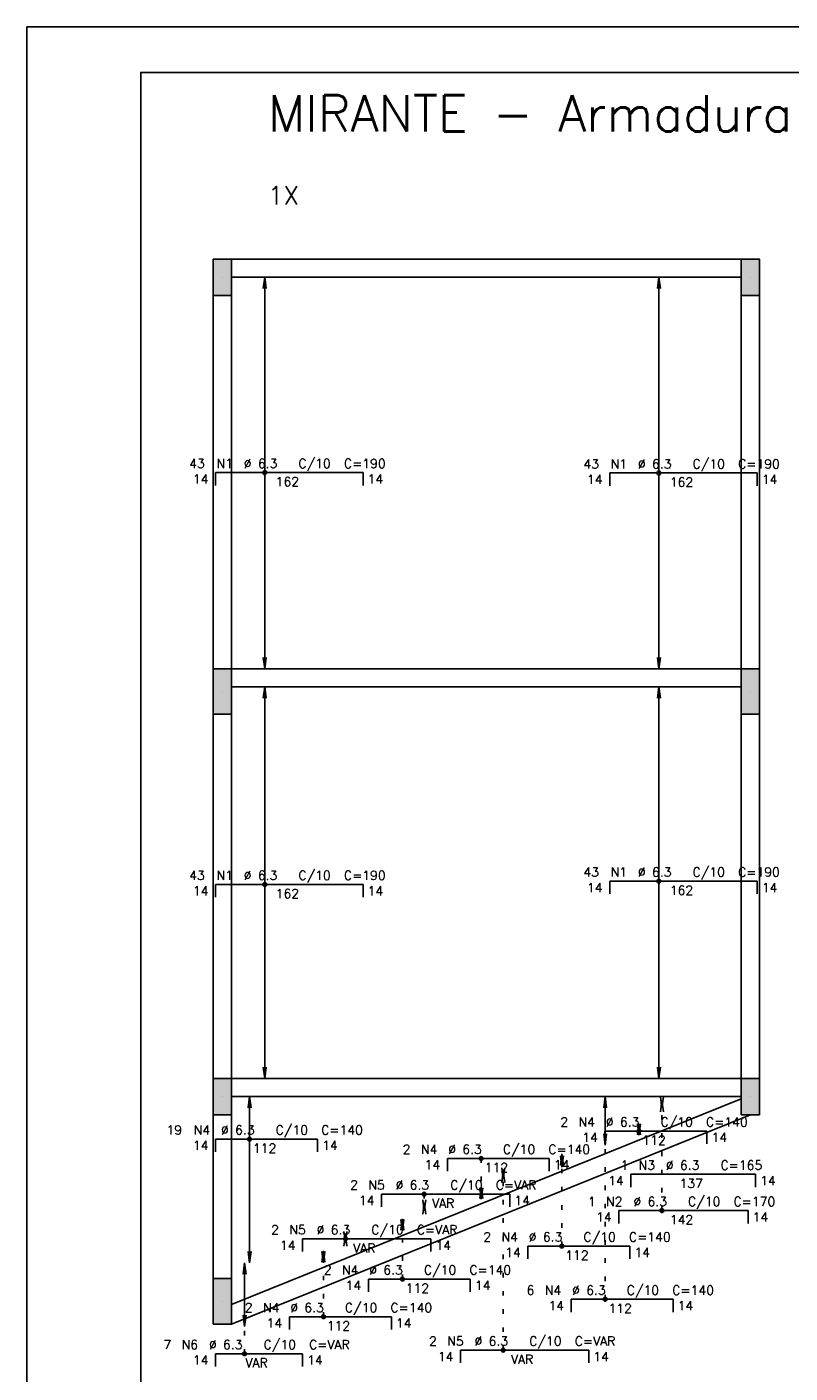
# Model space of a CAD drawing. Extents: x 0 to 84.1, y 0 to 59.4.
# Tile 2 of 7: x 0 to 16.8, y 29.8 to 59.4. Entities that reach past the tile are written whole.
import ezdxf

# ---------------------------------------------------------------- set-up
doc = ezdxf.new("R2010")
doc.units = 0
doc.header["$MEASUREMENT"] = 0
doc.linetypes.add('ESTILO_TQS_0002', pattern=[0.4, 0.1, -0.3])
for name, color, linetype in [('1', 1, 'CONTINUOUS'), ('2', 2, 'CONTINUOUS'), ('6', 6, 'CONTINUOUS'), ('7', 7, 'CONTINUOUS'), ('9', 9, 'CONTINUOUS')]:
    doc.layers.add(name, color=color, linetype=linetype)
doc.styles.get("Standard").update_dxf_attribs({"font": 'ROMANS.SHX'})

msp = doc.modelspace()

# ---------------------------------------------------------------- linework, layer by layer
at = {"layer": '1', "linetype": 'Continuous'}
for p, q in [((4.4946, 54.3), (15.6946, 54.3)), ((4.4946, 53.9), (15.6946, 53.9)), ((4.0946, 53.5), (4.0946, 45.3)), ((4.4946, 53.5), (4.4946, 45.3)), ((15.6946, 45.3), (15.6946, 53.5)), ((16.0946, 45.3), (16.0946, 53.5)), ((4.4946, 45.3), (15.6946, 45.3)), ((4.4946, 44.9), (15.6946, 44.9)), ((4.0946, 44.3), (4.0946, 36.3)), ((4.4946, 44.3), (4.4946, 36.3)), ((15.6946, 36.3), (15.6946, 44.3)), ((16.0946, 36.3), (16.0946, 44.3)), ((4.4946, 36.3), (15.6946, 36.3)), ((4.4946, 35.9), (15.6946, 35.9)), ((4.4946, 31.331336), (15.6946, 35.850635)), ((4.0946, 35.5), (4.0946, 31.9)), ((4.4946, 30.9), (15.8946, 35.5)), ((4.4946, 35.5), (4.4946, 31.9))]:
    msp.add_line(p, q, dxfattribs=at)
at = {"layer": '1', "linetype": 'ESTILO_TQS_0002'}
for p, q in [((13.951172, 33.39441), (13.951172, 35.645)), ((12.704192, 31.44667), (12.704192, 34.834375)), ((9.983257, 34.541474), (9.983257, 33.9125)), ((11.753032, 32.615671), (11.753032, 34.35)), ((10.465613, 30.328361), (10.465613, 34.0875)), ((8.73082, 33.75762), (8.73082, 33.5625)), ((8.248475, 31.891806), (8.248475, 32.95)), ((6.513692, 31.063342), (6.513692, 32.25)), ((4.781493, 30.251311), (4.781493, 30.85))]:
    msp.add_line(p, q, dxfattribs=at)
at = {"layer": '2', "linetype": 'Continuous'}
for p, q in [((84.100006, 59.400002), (0, 59.400002)), ((0, 59.400002), (0, 0)), ((4.2946, 53.9), (4.2946, 53.9)), ((5.224492, 53.9), (5.19186, 53.652139)), ((5.224492, 45.3), (5.224492, 53.9)), ((5.224492, 53.9), (5.257124, 53.652139)), ((5.224492, 53.9), (5.224492, 53.9)), ((13.884492, 53.9), (13.85186, 53.652139)), ((13.884492, 45.3), (13.884492, 53.9)), ((13.884492, 53.9), (13.917124, 53.652139)), ((13.884492, 53.9), (13.884492, 53.9)), ((15.8946, 53.9), (15.8946, 53.9)), ((5.224492, 45.3), (5.19186, 45.547861)), ((5.224492, 45.3), (5.257124, 45.547861)), ((13.884492, 45.3), (13.85186, 45.547861)), ((13.884492, 45.3), (13.917124, 45.547861)), ((5.224492, 45.3), (5.224492, 45.3)), ((13.884492, 45.3), (13.884492, 45.3)), ((4.2946, 44.8), (4.2946, 44.8)), ((5.224492, 44.9), (5.19186, 44.652139)), ((5.224492, 36.3), (5.224492, 44.9)), ((5.224492, 44.9), (5.257124, 44.652139)), ((5.224492, 44.9), (5.224492, 44.9)), ((13.884492, 44.9), (13.85186, 44.652139)), ((13.884492, 36.3), (13.884492, 44.9)), ((13.884492, 44.9), (13.917124, 44.652139)), ((13.884492, 44.9), (13.884492, 44.9)), ((15.8946, 44.8), (15.8946, 44.8)), ((5.224492, 36.3), (5.19186, 36.547861)), ((5.224492, 36.3), (5.257124, 36.547861)), ((13.884492, 36.3), (13.85186, 36.547861)), ((13.884492, 36.3), (13.917124, 36.547861)), ((5.224492, 36.3), (5.224492, 36.3)), ((13.884492, 36.3), (13.884492, 36.3)), ((4.2946, 35.9), (4.2946, 35.9)), ((4.891192, 35.9), (4.85856, 35.652139)), ((4.891192, 32.25), (4.891192, 35.9)), ((4.891192, 35.9), (4.923824, 35.652139)), ((4.891192, 35.9), (4.891192, 35.9)), ((12.704192, 35.9), (12.67156, 35.652139)), ((12.704192, 34.834375), (12.704192, 35.9)), ((12.704192, 35.9), (12.736823, 35.652139)), ((12.704192, 35.9), (12.704192, 35.9)), ((13.951172, 35.645), (13.918541, 35.892861)), ((13.951172, 35.815), (13.918541, 35.567139)), ((13.951172, 35.645), (13.983804, 35.892861)), ((13.951172, 35.645), (13.951172, 35.815)), ((13.951172, 35.815), (13.983804, 35.567139)), ((13.951172, 35.815), (13.951172, 35.815)), ((15.8946, 35.9), (15.8946, 35.9)), ((13.951172, 35.645), (13.951172, 35.645)), ((13.446626, 35.305), (13.413995, 35.057139)), ((13.446626, 35.05), (13.413995, 35.297861)), ((13.446626, 35.05), (13.446626, 35.305)), ((13.446626, 35.305), (13.479258, 35.057139)), ((13.446626, 35.305), (13.446626, 35.305)), ((13.446626, 35.05), (13.479258, 35.297861)), ((12.704192, 34.834375), (12.67156, 35.082236)), ((12.704192, 34.834375), (12.736823, 35.082236)), ((13.446626, 35.05), (13.446626, 35.05)), ((11.753032, 34.640625), (11.7204, 34.392764)), ((11.753032, 34.35), (11.753032, 34.640625)), ((11.753032, 34.640625), (11.785664, 34.392764)), ((11.753032, 34.640625), (11.753032, 34.640625)), ((12.704192, 34.834375), (12.704192, 34.834375)), ((10.465613, 34.0875), (10.432981, 34.335361)), ((10.465613, 34.0875), (10.498244, 34.335361)), ((11.753032, 34.35), (11.7204, 34.597861)), ((11.753032, 34.35), (11.785664, 34.597861)), ((11.753032, 34.35), (11.753032, 34.35)), ((10.465613, 34.2625), (10.432981, 34.014639)), ((10.465613, 34.0875), (10.465613, 34.2625)), ((10.465613, 34.2625), (10.498244, 34.014639)), ((10.465613, 34.2625), (10.465613, 34.2625)), ((10.465613, 34.0875), (10.465613, 34.0875)), ((9.983257, 33.9125), (9.950625, 33.664639)), ((9.983257, 33.65), (9.950625, 33.897861)), ((9.983257, 33.65), (9.983257, 33.9125)), ((9.983257, 33.9125), (10.015888, 33.664639)), ((9.983257, 33.9125), (9.983257, 33.9125)), ((9.983257, 33.65), (10.015888, 33.897861)), ((8.73082, 33.3875), (8.698189, 33.635361)), ((8.73082, 33.5625), (8.698189, 33.314639)), ((8.73082, 33.3875), (8.763452, 33.635361)), ((8.73082, 33.3875), (8.73082, 33.5625)), ((8.73082, 33.5625), (8.763452, 33.314639)), ((8.73082, 33.5625), (8.73082, 33.5625)), ((9.983257, 33.65), (9.983257, 33.65)), ((8.248475, 33.2125), (8.215843, 32.964639)), ((8.248475, 32.95), (8.215843, 33.197861)), ((8.248475, 32.95), (8.248475, 33.2125)), ((8.248475, 33.2125), (8.281106, 32.964639)), ((8.248475, 33.2125), (8.248475, 33.2125)), ((8.248475, 32.95), (8.281106, 33.197861)), ((8.73082, 33.3875), (8.73082, 33.3875)), ((6.996027, 32.6875), (6.963396, 32.935361)), ((6.996027, 32.8625), (6.963396, 32.614639)), ((6.996027, 32.6875), (7.028659, 32.935361)), ((6.996027, 32.6875), (6.996027, 32.8625)), ((6.996027, 32.8625), (7.028659, 32.614639)), ((6.996027, 32.8625), (6.996027, 32.8625)), ((8.248475, 32.95), (8.248475, 32.95)), ((6.996027, 32.6875), (6.996027, 32.6875)), ((4.781493, 32.25), (4.748861, 32.002139)), ((4.781493, 30.85), (4.781493, 32.25)), ((4.781493, 32.25), (4.814124, 32.002139)), ((4.781493, 32.25), (4.781493, 32.25)), ((4.891192, 32.25), (4.85856, 32.497861)), ((4.891192, 32.25), (4.923824, 32.497861)), ((4.891192, 32.25), (4.891192, 32.25)), ((6.513692, 32.5125), (6.48106, 32.264639)), ((6.513692, 32.25), (6.48106, 32.497861)), ((6.513692, 32.25), (6.513692, 32.5125)), ((6.513692, 32.5125), (6.546323, 32.264639)), ((6.513692, 32.5125), (6.513692, 32.5125)), ((6.513692, 32.25), (6.546323, 32.497861)), ((6.513692, 32.25), (6.513692, 32.25)), ((4.2946, 31.4), (4.2946, 31.4)), ((4.781493, 30.85), (4.748861, 31.097861)), ((4.781493, 30.85), (4.814124, 31.097861)), ((4.781493, 30.85), (4.781493, 30.85))]:
    msp.add_line(p, q, dxfattribs=at)
for points in [[(83.100006, 1), (2.5, 1), (2.5, 58.400002), (83.100006, 58.400002), (83.100006, 1)], [(4.0946, 53.5), (4.4946, 53.5), (4.4946, 54.3), (4.0946, 54.3), (4.0946, 53.5)], [(15.6946, 53.5), (16.0946, 53.5), (16.0946, 54.3), (15.6946, 54.3), (15.6946, 53.5)], [(4.0946, 44.3), (4.4946, 44.3), (4.4946, 45.3), (4.0946, 45.3), (4.0946, 44.3)], [(15.6946, 44.3), (16.0946, 44.3), (16.0946, 45.3), (15.6946, 45.3), (15.6946, 44.3)], [(4.0946, 35.5), (4.4946, 35.5), (4.4946, 36.3), (4.0946, 36.3), (4.0946, 35.5)], [(15.6946, 35.5), (16.0946, 35.5), (16.0946, 36.3), (15.6946, 36.3), (15.6946, 35.5)], [(4.0946, 30.9), (4.4946, 30.9), (4.4946, 31.9), (4.0946, 31.9), (4.0946, 30.9)]]:
    msp.add_lwpolyline(points, dxfattribs=at)
for centre, radius in [((5.224492, 49.608), 0.041625), ((5.224492, 49.608), 0.02075), ((13.884492, 49.6), 0.041625), ((13.884492, 49.6), 0.02075), ((5.224492, 40.56), 0.041625), ((5.224492, 40.56), 0.02075), ((13.884492, 40.632), 0.041625), ((13.884492, 40.632), 0.02075), ((4.891192, 34.96697), 0.041625), ((4.891192, 34.96697), 0.02075), ((13.446626, 35.143), 0.041625), ((13.446626, 35.143), 0.02075), ((9.983257, 34.541474), 0.041625), ((9.983257, 34.541474), 0.02075), ((8.73082, 33.75762), 0.041625), ((8.73082, 33.75762), 0.02075), ((13.951172, 33.39441), 0.041625), ((13.951172, 33.39441), 0.02075), ((6.996027, 32.774075), 0.041625), ((6.996027, 32.774075), 0.02075), ((11.753032, 32.615671), 0.041625), ((11.753032, 32.615671), 0.02075), ((8.248475, 31.891806), 0.041625), ((8.248475, 31.891806), 0.02075), ((12.704192, 31.44667), 0.041625), ((12.704192, 31.44667), 0.02075), ((6.513692, 31.063342), 0.041625), ((6.513692, 31.063342), 0.02075), ((4.781493, 30.251311), 0.041625), ((4.781493, 30.251311), 0.02075), ((10.465613, 30.328361), 0.041625), ((10.465613, 30.328361), 0.02075)]:
    msp.add_circle(centre, radius, dxfattribs=at)
at = {"layer": '6', "linetype": 'Continuous'}
for p, q in [((4.1446, 49.328), (4.1446, 49.608)), ((4.1446, 49.608), (7.3846, 49.608)), ((7.3846, 49.608), (7.3846, 49.328)), ((12.8046, 49.32), (12.8046, 49.6)), ((12.8046, 49.6), (16.0446, 49.6)), ((16.0446, 49.6), (16.0446, 49.32)), ((4.1446, 40.28), (4.1446, 40.56)), ((4.1446, 40.56), (7.3846, 40.56)), ((7.3846, 40.56), (7.3846, 40.28)), ((12.8046, 40.352), (12.8046, 40.632)), ((12.8046, 40.632), (16.0446, 40.632)), ((16.0446, 40.632), (16.0446, 40.352)), ((4.1446, 34.68697), (4.1446, 34.96697)), ((4.1446, 34.96697), (6.3846, 34.96697)), ((6.3846, 34.96697), (6.3846, 34.68697)), ((12.700035, 34.863), (12.700035, 35.143)), ((12.700035, 35.143), (14.940035, 35.143)), ((14.940035, 35.143), (14.940035, 34.863)), ((9.236665, 34.261474), (9.236665, 34.541474)), ((9.236665, 34.541474), (11.476665, 34.541474)), ((11.476665, 34.541474), (11.476665, 34.261474)), ((13.268502, 33.912377), (13.268502, 34.192377)), ((13.268502, 34.192377), (16.008503, 34.192377)), ((16.008503, 34.192377), (16.008503, 33.912377)), ((7.791734, 33.47762), (7.791734, 33.75762)), ((7.791734, 33.75762), (10.609274, 33.75762)), ((10.609274, 33.75762), (10.609274, 33.47762)), ((13.0046, 33.11441), (13.0046, 33.39441)), ((13.0046, 33.39441), (15.8446, 33.39441)), ((15.8446, 33.39441), (15.8446, 33.11441)), ((6.056936, 32.494075), (6.056936, 32.774075)), ((6.056936, 32.774075), (8.874491, 32.774075)), ((8.874491, 32.774075), (8.874491, 32.494075)), ((11.00644, 32.335671), (11.00644, 32.615671)), ((11.00644, 32.615671), (13.24644, 32.615671)), ((13.24644, 32.615671), (13.24644, 32.335671)), ((7.501883, 31.611806), (7.501883, 31.891806)), ((7.501883, 31.891806), (9.741883, 31.891806)), ((9.741883, 31.891806), (9.741883, 31.611806)), ((11.9576, 31.16667), (11.9576, 31.44667)), ((11.9576, 31.44667), (14.1976, 31.44667)), ((14.1976, 31.44667), (14.1976, 31.16667)), ((5.7671, 30.783342), (5.7671, 31.063342)), ((5.7671, 31.063342), (8.0071, 31.063342)), ((8.0071, 31.063342), (8.0071, 30.783342)), ((4.1446, 29.971311), (4.1446, 30.251311)), ((4.1446, 30.251311), (6.05547, 30.251311)), ((6.05547, 30.251311), (6.05547, 29.971311)), ((9.526531, 30.048361), (9.526531, 30.328361)), ((9.526531, 30.328361), (12.344056, 30.328361)), ((12.344056, 30.328361), (12.344056, 30.048361))]:
    msp.add_line(p, q, dxfattribs=at)
at = {"layer": '9', "linetype": 'Continuous'}
for points in [[(4.0946, 53.5), (4.4946, 53.5), (4.4946, 54.3)], [(4.0946, 53.5), (4.4946, 54.3), (4.0946, 54.3)], [(4.0946, 53.5), (4.0946, 54.3), (4.0946, 53.5)], [(15.6946, 53.5), (16.0946, 53.5), (16.0946, 54.3)], [(15.6946, 53.5), (16.0946, 54.3), (15.6946, 54.3)], [(15.6946, 53.5), (15.6946, 54.3), (15.6946, 53.5)], [(4.0946, 44.3), (4.4946, 44.3), (4.4946, 45.3)], [(4.0946, 44.3), (4.4946, 45.3), (4.0946, 45.3)], [(4.0946, 44.3), (4.0946, 45.3), (4.0946, 44.3)], [(15.6946, 44.3), (16.0946, 44.3), (16.0946, 45.3)], [(15.6946, 44.3), (16.0946, 45.3), (15.6946, 45.3)], [(15.6946, 44.3), (15.6946, 45.3), (15.6946, 44.3)], [(4.0946, 35.5), (4.4946, 35.5), (4.4946, 36.3)], [(4.0946, 35.5), (4.4946, 36.3), (4.0946, 36.3)], [(4.0946, 35.5), (4.0946, 36.3), (4.0946, 35.5)], [(15.6946, 35.5), (16.0946, 35.5), (16.0946, 36.3)], [(15.6946, 35.5), (16.0946, 36.3), (15.6946, 36.3)], [(15.6946, 35.5), (15.6946, 36.3), (15.6946, 35.5)], [(4.0946, 30.9), (4.4946, 30.9), (4.4946, 31.9)], [(4.0946, 30.9), (4.4946, 31.9), (4.0946, 31.9)], [(4.0946, 30.9), (4.0946, 31.9), (4.0946, 30.9)]]:
    msp.add_solid(points, dxfattribs=at)

# ---------------------------------------------------------------- texts
at = {"layer": '1', "linetype": 'Continuous'}
msp.add_text('1X', height=0.4, dxfattribs=at).set_placement((5.2946, 55.5))
at = {"layer": '2', "linetype": 'Continuous'}
for s, p in [('43', (3.5646, 49.708)), ('N1', (4.1646, 49.708)), ('%%c 6.3', (4.7646, 49.708)), ('C/10', (5.9646, 49.708)), ('C=190', (6.9646, 49.708)), ('43', (12.2246, 49.7)), ('N1', (12.8246, 49.7)), ('%%c 6.3', (13.4246, 49.7)), ('C/10', (14.6246, 49.7)), ('C=190', (15.6246, 49.7)), ('14', (3.6446, 49.368)), ('162', (5.4646, 49.308)), ('14', (7.4846, 49.368)), ('14', (12.3046, 49.36)), ('162', (14.1246, 49.3)), ('14', (16.1446, 49.36)), ('43', (3.5646, 40.66)), ('N1', (4.1646, 40.66)), ('%%c 6.3', (4.7646, 40.66)), ('C/10', (5.9646, 40.66)), ('C=190', (6.9646, 40.66)), ('43', (12.2246, 40.732)), ('N1', (12.8246, 40.732)), ('%%c 6.3', (13.4246, 40.732)), ('C/10', (14.6246, 40.732)), ('C=190', (15.6246, 40.732)), ('14', (3.6446, 40.32)), ('14', (7.4846, 40.32)), ('14', (12.3046, 40.392)), ('162', (14.1246, 40.332)), ('14', (16.1446, 40.392)), ('162', (5.4646, 40.26)), ('19', (3.0646, 35.06697)), ('N4', (3.6646, 35.06697)), ('%%c 6.3', (4.2646, 35.06697)), ('C/10', (5.4646, 35.06697)), ('C=140', (6.4646, 35.06697)), ('2', (11.720035, 35.243)), ('N4', (12.120035, 35.243)), ('%%c 6.3', (12.720035, 35.243)), ('C/10', (13.920035, 35.243)), ('C=140', (14.920035, 35.243)), ('14', (3.6446, 34.72697)), ('14', (6.4846, 34.72697)), ('14', (12.200035, 34.903)), ('112', (13.520035, 34.843)), ('14', (15.040035, 34.903)), ('112', (4.9646, 34.66697)), ('2', (8.256665, 34.641474)), ('N4', (8.656665, 34.641474)), ('%%c 6.3', (9.256665, 34.641474)), ('C/10', (10.456665, 34.641474)), ('C=140', (11.456665, 34.641474)), ('14', (8.736665, 34.301474)), ('112', (10.056665, 34.241474)), ('14', (11.576665, 34.301474)), ('1', (13.038502, 34.292377)), ('N3', (13.438502, 34.292377)), ('%%c 6.3', (14.038502, 34.292377)), ('C=165', (15.238502, 34.292377)), ('2', (7.100504, 33.85762)), ('N5', (7.500504, 33.85762)), ('%%c 6.3', (8.100504, 33.85762)), ('C/10', (9.300504, 33.85762)), ('C=VAR', (10.300504, 33.85762)), ('14', (12.768502, 33.952377)), ('137', (14.338502, 33.892377)), ('14', (16.108503, 33.952377)), ('14', (7.291734, 33.51762)), ('14', (10.709274, 33.51762)), ('VAR', (8.900504, 33.45762)), ('1', (12.3246, 33.49441)), ('N2', (12.7246, 33.49441)), ('%%c 6.3', (13.3246, 33.49441)), ('C/10', (14.5246, 33.49441)), ('C=170', (15.5246, 33.49441)), ('14', (12.5046, 33.15441)), ('142', (14.1246, 33.09441)), ('14', (15.9446, 33.15441)), ('2', (5.365714, 32.874075)), ('N5', (5.765714, 32.874075)), ('%%c 6.3', (6.365714, 32.874075)), ('C/10', (7.565714, 32.874075)), ('C=VAR', (8.565714, 32.874075)), ('2', (10.02644, 32.715671)), ('N4', (10.42644, 32.715671)), ('%%c 6.3', (11.02644, 32.715671)), ('C/10', (12.22644, 32.715671)), ('C=140', (13.22644, 32.715671)), ('14', (5.556936, 32.534075)), ('VAR', (7.165714, 32.474075)), ('14', (8.974491, 32.534075)), ('14', (10.50644, 32.375671)), ('14', (13.34644, 32.375671)), ('112', (11.82644, 32.315671)), ('2', (6.521883, 31.991806)), ('N4', (6.921883, 31.991806)), ('%%c 6.3', (7.521883, 31.991806)), ('C/10', (8.721883, 31.991806)), ('C=140', (9.721883, 31.991806)), ('14', (7.001883, 31.651806)), ('112', (8.321883, 31.591806)), ('14', (9.841883, 31.651806)), ('6', (10.9776, 31.54667)), ('N4', (11.3776, 31.54667)), ('%%c 6.3', (11.9776, 31.54667)), ('C/10', (13.1776, 31.54667)), ('C=140', (14.1776, 31.54667)), ('2', (4.7871, 31.163342)), ('N4', (5.1871, 31.163342)), ('%%c 6.3', (5.7871, 31.163342)), ('C/10', (6.9871, 31.163342)), ('C=140', (7.9871, 31.163342)), ('14', (11.4576, 31.20667)), ('112', (12.7776, 31.14667)), ('14', (14.2976, 31.20667)), ('14', (5.2671, 30.823342)), ('112', (6.5871, 30.763342)), ('14', (8.1071, 30.823342)), ('7', (3.000035, 30.351311)), ('N6', (3.400035, 30.351311)), ('%%c 6.3', (4.000035, 30.351311)), ('C/10', (5.200035, 30.351311)), ('C=VAR', (6.200035, 30.351311)), ('2', (8.835294, 30.428361)), ('N5', (9.235294, 30.428361)), ('%%c 6.3', (9.835294, 30.428361)), ('C/10', (11.035294, 30.428361)), ('C=VAR', (12.035294, 30.428361)), ('14', (3.6446, 30.011311)), ('14', (6.15547, 30.011311)), ('14', (9.026531, 30.088361)), ('VAR', (10.635294, 30.028361)), ('14', (12.444056, 30.088361)), ('VAR', (4.800035, 29.951311))]:
    msp.add_text(s, height=0.2, dxfattribs=at).set_placement(p)
at = {"layer": '7', "linetype": 'Continuous'}
msp.add_text('MIRANTE - Armadura negativa horizontal', height=0.8, dxfattribs=at).set_placement((5.2946, 57.1))

doc.saveas('drawing.dxf')
